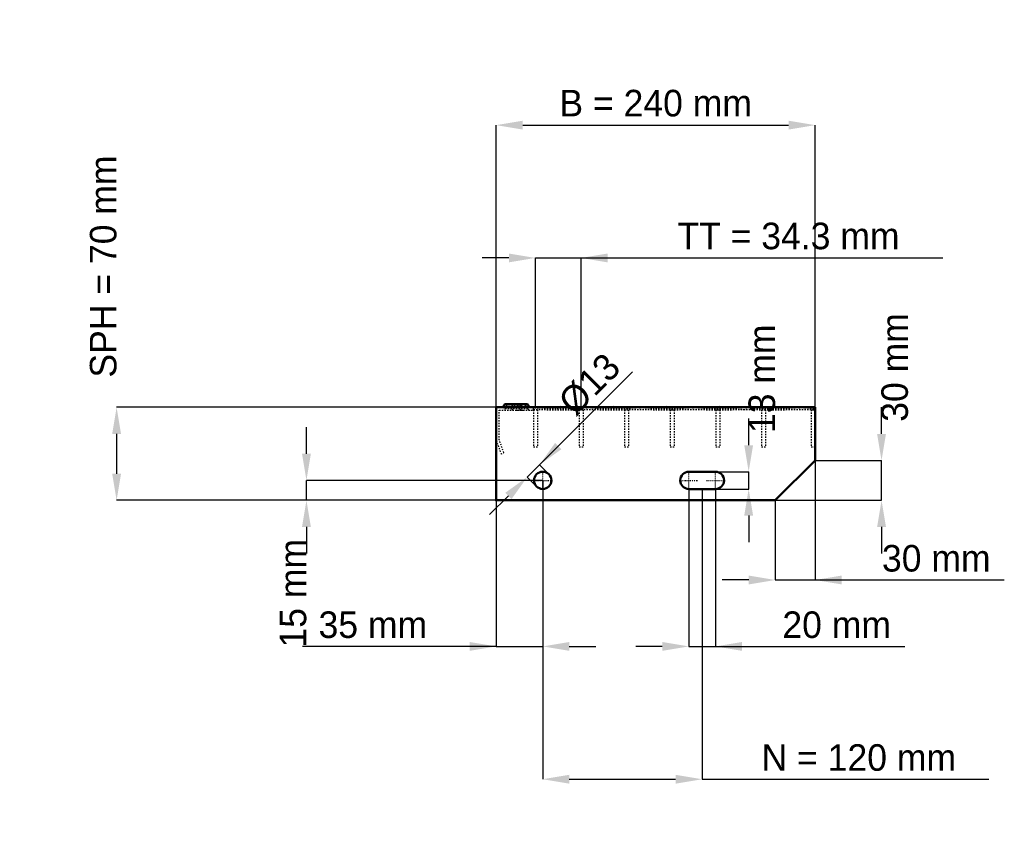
# Model space of a CAD drawing. Header units: millimetres. Extents: x -359 to 382, y -257 to 362.
import ezdxf

# ---------------------------------------------------------------- set-up
doc = ezdxf.new("R2010")
doc.units = ezdxf.units.MM
doc.linetypes.add('Center', pattern=[1.5, 0.45, -0.5, 0.05, -0.5])
doc.linetypes.add('Dashed', pattern=[2, 1, -1])
for name, color, linetype, lineweight in [('2d ConnectionPoints', 7, 'Continuous', 50), ('AM_0', 7, 'Continuous', 50), ('AM_5', 3, 'Continuous', 25), ('AM_7', 7, 'Center', 25), ('AM_9', 6, 'Dashed', 25)]:
    doc.layers.add(name, color=color, linetype=linetype, lineweight=lineweight)
doc.dimstyles.new('ISO-25', dxfattribs={"dimtxt": 2.5, "dimasz": 2.5, "dimexe": 1.25, "dimexo": 0.625, "dimtad": 1, "dimtxsty": 'Standard', "dimcen": 2.5, "dimadec": 0, "dimazin": 0, "dimtfac": 1, "dimtmove": 0, "dimatfit": 3, "dimfxl": 1, "dimarcsym": 0})

# ---------------------------------------------------------------- blocks, each defined once
blk = doc.blocks.new('1_f0zci0f0vwoh8kgcfe1ut08qh________0_in_L10002314SP33034383350_0')
at = {"layer": 'AM_0'}
for p, q in [((28, 70), (48, 70.33)), ((48, 70.33), (68, 70)), ((48, 70.33), (48, 70)), ((68, 70), (88, 70.33)), ((88, 70.33), (108, 70)), ((88, 70.33), (88, 70)), ((108, 70), (128, 70.33)), ((128, 70.33), (148, 70)), ((128, 70.33), (128, 70)), ((148, 70), (168, 70.33)), ((168, 70.33), (188, 70)), ((168, 70.33), (168, 70)), ((188, 70), (208, 70.33)), ((208, 70.33), (228, 70)), ((208, 70.33), (208, 70)), ((228, 70), (240, 70.2)), ((240, 70.01), (240, 70.2))]:
    blk.add_line(p, q, dxfattribs=at)
at = {"layer": 'AM_9'}
for p, q in [((28, 70), (68, 68.4)), ((28, 68.4), (68, 70)), ((28, 68.4), (48, 68.07)), ((48, 70), (48, 68.07)), ((48, 68.07), (68, 68.4)), ((68, 70), (108, 68.4)), ((68, 70), (68, 68.4)), ((68, 68.4), (108, 70)), ((68, 68.4), (88, 68.07)), ((88, 70), (88, 68.07)), ((88, 68.07), (108, 68.4)), ((108, 70), (148, 68.4)), ((108, 68.4), (148, 70)), ((108, 70), (108, 68.4)), ((108, 68.4), (128, 68.07)), ((128, 70), (128, 68.07)), ((128, 68.07), (148, 68.4)), ((148, 70), (188, 68.4)), ((148, 68.4), (188, 70)), ((148, 70), (148, 68.4)), ((148, 68.4), (168, 68.07)), ((168, 70), (168, 68.07)), ((168, 68.07), (188, 68.4)), ((188, 70), (228, 68.4)), ((188, 70), (188, 68.4)), ((188, 68.4), (228, 70)), ((188, 68.4), (208, 68.07)), ((208, 70), (208, 68.07)), ((208, 68.07), (228, 68.4)), ((228, 70), (240, 69.52)), ((228, 70), (228, 68.4)), ((228, 68.4), (240, 68.88)), ((228, 68.4), (240, 68.2))]:
    blk.add_line(p, q, dxfattribs=at)
blk = doc.blocks.new('2_L1000350381323FRONT_0_in_L10002314SP33034383350_0')
at = {"layer": 'AM_0'}
for p, q in [((6.43, 72.46), (5.01, 70)), ((6.43, 72.46), (23.57, 72.46)), ((18.99, 70), (17.57, 72.46)), ((24.99, 70), (23.57, 72.46))]:
    blk.add_line(p, q, dxfattribs=at)
at = {"layer": 'AM_7'}
for p, q in [((12, 73), (12, 67.5)), ((18, 73), (18, 67.5))]:
    blk.add_line(p, q, dxfattribs=at)
at = {"layer": 'AM_9'}
for p, q in [((2.25, 45.4), (2.25, 67.75)), ((2.25, 67.75), (28, 67.75)), ((7.89, 71.62), (6.3, 68.87)), ((23.7, 68.87), (6.3, 68.87)), ((6.43, 72.46), (7.89, 71.62)), ((22.11, 71.62), (7.89, 71.62)), ((12.43, 72.46), (11.01, 70)), ((13.89, 71.62), (12.3, 68.87)), ((12.43, 72.46), (13.89, 71.62)), ((16.11, 71.62), (17.57, 72.46)), ((17.7, 68.87), (16.11, 71.62)), ((19.28, 67.81), (21.08, 67.75)), ((22.11, 71.62), (23.57, 72.46)), ((23.7, 68.87), (22.11, 71.62)), ((28, 67.75), (28, 70)), ((0, 45), (3.64, 35)), ((5.75, 35.77), (2.25, 45.4)), ((3.64, 35), (5.75, 35.77))]:
    blk.add_line(p, q, dxfattribs=at)
blk.add_lwpolyline([(14.92, 67.75), (16.46, 67.8), (18, 67.84), (19.28, 67.81)], dxfattribs=at)
for centre, start, end in [((4.35, 70), 270, 330), ((10.35, 70), 270, 330), ((19.65, 70), 210, 270), ((25.65, 70), 210, 270)]:
    blk.add_arc(centre, 2.25, start, end, dxfattribs=at)
blk = doc.blocks.new('3_L100003038133HORIZONTAL1_0_in_L10002314SP33034383350_0')
at = {"layer": 'AM_9'}
for p, q in [((237, 70), (237, 40)), ((237, 68.0685), (240, 68.0685)), ((240, 40), (237, 40))]:
    blk.add_line(p, q, dxfattribs=at)
blk = doc.blocks.new('4_L100003038133HORIZONTAL2_0_in_L10002314SP33034383350_0')
at = {"layer": 'AM_9'}
for p, q in [((199.65, 70), (199.65, 40)), ((199.65, 68.0685), (202.65, 68.0685)), ((202.65, 70), (202.65, 40)), ((202.65, 40), (199.65, 40))]:
    blk.add_line(p, q, dxfattribs=at)
blk = doc.blocks.new('5_L100003038133HORIZONTAL3_0_in_L10002314SP33034383350_0')
at = {"layer": 'AM_9'}
for p, q in [((165.32, 70), (165.32, 40)), ((165.32, 68.0685), (168.32, 68.0685)), ((168.32, 70), (168.32, 40)), ((168.32, 40), (165.32, 40))]:
    blk.add_line(p, q, dxfattribs=at)
blk = doc.blocks.new('6_L100003038133HORIZONTAL4_0_in_L10002314SP33034383350_0')
at = {"layer": 'AM_9'}
for p, q in [((130.99, 70), (130.99, 40)), ((130.99, 68.0685), (133.99, 68.0685)), ((133.99, 70), (133.99, 40)), ((133.99, 40), (130.99, 40))]:
    blk.add_line(p, q, dxfattribs=at)
blk = doc.blocks.new('7_L100003038133HORIZONTAL5_0_in_L10002314SP33034383350_0')
at = {"layer": 'AM_9'}
for p, q in [((96.66, 70), (96.66, 40)), ((96.66, 68.0685), (99.66, 68.0685)), ((99.66, 70), (99.66, 40)), ((99.66, 40), (96.66, 40))]:
    blk.add_line(p, q, dxfattribs=at)
blk = doc.blocks.new('8_L100003038133HORIZONTAL6_0_in_L10002314SP33034383350_0')
at = {"layer": 'AM_9'}
for p, q in [((62.33, 70), (62.33, 40)), ((62.33, 68.0685), (65.33, 68.0685)), ((65.33, 70), (65.33, 40)), ((65.33, 40), (62.33, 40))]:
    blk.add_line(p, q, dxfattribs=at)
blk = doc.blocks.new('9_L100003038133HORIZONTAL7_0_in_L10002314SP33034383350_0')
at = {"layer": 'AM_9'}
for p, q in [((28, 70), (28, 40)), ((28, 68.0685), (31, 68.0685)), ((31, 70), (31, 40)), ((31, 40), (28, 40))]:
    blk.add_line(p, q, dxfattribs=at)
blk = doc.blocks.new('10_L2401000350334332703LEFT_0_in_L10002314SP33034383350_0')
at = {"layer": 'AM_0'}
for p, q in [((240, 70), (0, 70)), ((0, 70), (0, 0)), ((240, 30), (240, 70)), ((210, 0), (240, 30)), ((165, 21.5), (145, 21.5)), ((145, 8.5), (165, 8.5)), ((0, 0), (210, 0))]:
    blk.add_line(p, q, dxfattribs=at)
blk.add_circle((35, 15), 6.5, dxfattribs=at)
for centre, start, end in [((145, 15), 90, 270), ((165, 15), 270, 90)]:
    blk.add_arc(centre, 6.5, start, end, dxfattribs=at)
at = {"layer": 'AM_7'}
for p, q in [((28.175, 15), (41.825, 15)), ((35, 8.175), (35, 21.825)), ((138.175, 15), (151.825, 15)), ((145, 8.175), (145, 21.825)), ((158.175, 15), (171.825, 15)), ((165, 8.175), (165, 21.825))]:
    blk.add_line(p, q, dxfattribs=at)
blk = doc.blocks.new('*D11')
at = {"layer": 'AM_5', "color": 0, "lineweight": -2}
for p, q in [((0, 70), (0, 282.46)), ((20, 282.46), (220, 282.46)), ((240, 70), (240, 282.46))]:
    blk.add_line(p, q, dxfattribs=at)
at = {"layer": 'AM_5', "color": 0}
for points in [[(20, 285.79), (20, 279.13), (0, 282.46)], [(220, 279.13), (220, 285.79), (240, 282.46)]]:
    blk.add_solid(points, dxfattribs=at)
at = {"layer": 'Defpoints', "color": 0}
for p in [(240, 282.46), (0, 70), (240, 70)]:
    blk.add_point(p, dxfattribs=at)
at = {"layer": 'AM_5', "color": 0, "insert": (120, 298.89), "char_height": 20, "attachment_point": 5}
blk.add_mtext('B = 240 mm', dxfattribs=at)
blk = doc.blocks.new('*D12')
at = {"layer": 'AM_5', "color": 0, "lineweight": -2}
for p, q in [((9.5, 182.46), (-10.5, 182.46)), ((29.5, 70), (29.5, 182.46)), ((29.5, 182.46), (63.83, 182.46)), ((63.83, 70), (63.83, 182.46)), ((63.83, 182.46), (336.06, 182.46)), ((83.83, 182.46), (103.83, 182.46))]:
    blk.add_line(p, q, dxfattribs=at)
at = {"layer": 'AM_5', "color": 0}
for points in [[(9.5, 179.13), (9.5, 185.79), (29.5, 182.46)], [(83.83, 185.79), (83.83, 179.13), (63.83, 182.46)]]:
    blk.add_solid(points, dxfattribs=at)
at = {"layer": 'Defpoints', "color": 0}
for p in [(63.83, 182.46), (29.5, 70), (63.83, 70)]:
    blk.add_point(p, dxfattribs=at)
at = {"layer": 'AM_5', "color": 0, "insert": (219.95, 198.89), "char_height": 20, "attachment_point": 5}
blk.add_mtext('TT = 34.3 mm', dxfattribs=at)
blk = doc.blocks.new('*D13')
at = {"layer": 'AM_5', "color": 0, "lineweight": -2}
for p, q in [((0, 70), (-285.71, 70)), ((-285.71, 50), (-285.71, 20)), ((0, 0), (-285.71, 0))]:
    blk.add_line(p, q, dxfattribs=at)
at = {"layer": 'AM_5', "color": 0}
for points in [[(-282.38, 50), (-289.05, 50), (-285.71, 70)], [(-289.05, 20), (-282.38, 20), (-285.71, 0)]]:
    blk.add_solid(points, dxfattribs=at)
at = {"layer": 'Defpoints', "color": 0}
for p in [(0, 70), (-285.71, 0), (0, 0)]:
    blk.add_point(p, dxfattribs=at)
at = {"layer": 'AM_5', "color": 0, "insert": (-295.71, 176), "char_height": 20, "attachment_point": 5, "rotation": 90}
blk.add_mtext('SPH = 70 mm', dxfattribs=at)
blk = doc.blocks.new('*D14')
at = {"layer": 'AM_5', "color": 0, "lineweight": -2}
for p, q in [((-142.86, 35), (-142.86, 55)), ((35, 15), (-142.86, 15)), ((-142.86, 0), (-142.86, 15)), ((0, 0), (-142.86, 0)), ((-142.86, -20), (-142.86, -40))]:
    blk.add_line(p, q, dxfattribs=at)
at = {"layer": 'AM_5', "color": 0}
for points in [[(-146.19, 35), (-139.52, 35), (-142.86, 15)], [(-139.52, -20), (-146.19, -20), (-142.86, 0)]]:
    blk.add_solid(points, dxfattribs=at)
at = {"layer": 'Defpoints', "color": 0}
for p in [(-142.86, 15), (35, 15), (0, 0)]:
    blk.add_point(p, dxfattribs=at)
at = {"layer": 'AM_5', "color": 0, "insert": (-152.86, -70), "char_height": 20, "attachment_point": 5, "rotation": 90}
blk.add_mtext('15 mm', dxfattribs=at)
blk = doc.blocks.new('*D15')
at = {"layer": 'AM_5', "color": 0, "lineweight": -2}
for p, q in [((35, 15), (35, -110)), ((0, 0), (0, -110)), ((0, -110), (-145.72, -110)), ((-20, -110), (-40, -110)), ((0, -110), (35, -110)), ((55, -110), (75, -110))]:
    blk.add_line(p, q, dxfattribs=at)
at = {"layer": 'AM_5', "color": 0}
for points in [[(-20, -113.33), (-20, -106.67), (0, -110)], [(55, -106.67), (55, -113.33), (35, -110)]]:
    blk.add_solid(points, dxfattribs=at)
at = {"layer": 'Defpoints', "color": 0}
for p in [(35, 15), (0, 0), (35, -110)]:
    blk.add_point(p, dxfattribs=at)
at = {"layer": 'AM_5', "color": 0, "insert": (-92.86, -93.79), "char_height": 20, "attachment_point": 5}
blk.add_mtext('35 mm', dxfattribs=at)
blk = doc.blocks.new('*D16')
at = {"layer": 'AM_5', "color": 0, "lineweight": -2}
for p, q in [((145, 8.5), (145, -110)), ((165, 8.5), (165, -110)), ((125, -110), (105, -110)), ((145, -110), (165, -110)), ((165, -110), (307.45, -110)), ((185, -110), (205, -110))]:
    blk.add_line(p, q, dxfattribs=at)
at = {"layer": 'AM_5', "color": 0}
for points in [[(125, -113.33), (125, -106.67), (145, -110)], [(185, -106.67), (185, -113.33), (165, -110)]]:
    blk.add_solid(points, dxfattribs=at)
at = {"layer": 'Defpoints', "color": 0}
for p in [(145, 8.5), (165, 8.5), (165, -110)]:
    blk.add_point(p, dxfattribs=at)
at = {"layer": 'AM_5', "color": 0, "insert": (256.23, -93.79), "char_height": 20, "attachment_point": 5}
blk.add_mtext('20 mm', dxfattribs=at)
blk = doc.blocks.new('*D17')
at = {"layer": 'AM_5', "color": 0, "lineweight": -2}
for p, q in [((190, 41.5), (190, 61.5)), ((165, 21.5), (190, 21.5)), ((190, 8.5), (190, 21.5)), ((165, 8.5), (190, 8.5)), ((190, -11.5), (190, -31.5))]:
    blk.add_line(p, q, dxfattribs=at)
at = {"layer": 'AM_5', "color": 0}
for points in [[(186.67, 41.5), (193.33, 41.5), (190, 21.5)], [(193.33, -11.5), (186.67, -11.5), (190, 8.5)]]:
    blk.add_solid(points, dxfattribs=at)
at = {"layer": 'Defpoints', "color": 0}
for p in [(165, 21.5), (190, 21.5), (165, 8.5)]:
    blk.add_point(p, dxfattribs=at)
at = {"layer": 'AM_5', "color": 0, "insert": (200, 91.5), "char_height": 20, "attachment_point": 5, "rotation": 90}
blk.add_mtext('13 mm', dxfattribs=at)
blk = doc.blocks.new('*D18')
at = {"layer": 'AM_5', "color": 0, "lineweight": -2}
for p, q in [((240, 30), (240, -60)), ((210, 0), (210, -60)), ((190, -60), (170, -60)), ((210, -60), (240, -60)), ((240, -60), (382.4, -60)), ((260, -60), (280, -60))]:
    blk.add_line(p, q, dxfattribs=at)
at = {"layer": 'AM_5', "color": 0}
for points in [[(190, -63.33), (190, -56.67), (210, -60)], [(260, -56.67), (260, -63.33), (240, -60)]]:
    blk.add_solid(points, dxfattribs=at)
at = {"layer": 'Defpoints', "color": 0}
for p in [(240, 30), (210, 0), (240, -60)]:
    blk.add_point(p, dxfattribs=at)
at = {"layer": 'AM_5', "color": 0, "insert": (331.2, -43.79), "char_height": 20, "attachment_point": 5}
blk.add_mtext('30 mm', dxfattribs=at)
blk = doc.blocks.new('*D19')
at = {"layer": 'AM_5', "color": 0, "lineweight": -2}
for p, q in [((290, 50), (290, 70)), ((240, 30), (290, 30)), ((290, 0), (290, 30)), ((210, 0), (290, 0)), ((290, -20), (290, -40))]:
    blk.add_line(p, q, dxfattribs=at)
at = {"layer": 'AM_5', "color": 0}
for points in [[(286.67, 50), (293.33, 50), (290, 30)], [(293.33, -20), (286.67, -20), (290, 0)]]:
    blk.add_solid(points, dxfattribs=at)
at = {"layer": 'Defpoints', "color": 0}
for p in [(240, 30), (290, 30), (210, 0)]:
    blk.add_point(p, dxfattribs=at)
at = {"layer": 'AM_5', "color": 0, "insert": (300, 100), "char_height": 20, "attachment_point": 5, "rotation": 90}
blk.add_mtext('30 mm', dxfattribs=at)
blk = doc.blocks.new('*D20')
at = {"layer": 'AM_5', "color": 0, "lineweight": -2}
for p, q in [((35, 15), (35, -210)), ((155, 8.5), (155, -210)), ((55, -210), (135, -210)), ((155, -210), (370.8, -210))]:
    blk.add_line(p, q, dxfattribs=at)
at = {"layer": 'AM_5', "color": 0}
for points in [[(55, -206.67), (55, -213.33), (35, -210)], [(135, -213.33), (135, -206.67), (155, -210)]]:
    blk.add_solid(points, dxfattribs=at)
at = {"layer": 'Defpoints', "color": 0}
for p in [(35, 15), (155, 8.5), (155, -210)]:
    blk.add_point(p, dxfattribs=at)
at = {"layer": 'AM_5', "color": 0, "insert": (272.9, -193.79), "char_height": 20, "attachment_point": 5}
blk.add_mtext('N = 120 mm', dxfattribs=at)
blk = doc.blocks.new('*D21')
at = {"layer": 'AM_5', "color": 0, "lineweight": -2}
for p, q in [((32.53, 26.67), (102.61, 96.75)), ((46.67, 40.81), (60.81, 54.95)), ((23.33, 17.47), (32.53, 26.67)), ((39.6, 19.6), (32.53, 26.67)), ((30.4, 10.4), (23.33, 17.47)), ((9.19, 3.33), (-4.95, -10.81))]:
    blk.add_line(p, q, dxfattribs=at)
at = {"layer": 'AM_5', "color": 0}
for points in [[(44.31, 43.17), (49.02, 38.45), (32.53, 26.67)], [(11.55, 0.98), (6.83, 5.69), (23.33, 17.47)]]:
    blk.add_solid(points, dxfattribs=at)
at = {"layer": 'Defpoints', "color": 0}
for p in [(32.53, 26.67), (39.6, 19.6), (30.4, 10.4)]:
    blk.add_point(p, dxfattribs=at)
at = {"layer": 'AM_5', "color": 0, "insert": (70.25, 87.32), "char_height": 20, "attachment_point": 5, "rotation": 45}
blk.add_mtext('Ø13', dxfattribs=at)

msp = doc.modelspace()

# ---------------------------------------------------------------- linework, layer by layer
at = {"layer": '2d ConnectionPoints'}
for p in [(0, 70), (0, 70), (0, 70), (0, 70), (0, 70), (0, 70), (28, 70), (29.5, 70), (29.5, 70), (63.83, 70), (63.83, 70), (98.16, 70), (98.16, 70), (132.49, 70), (132.49, 70), (166.82, 70), (166.82, 70), (201.15, 70), (201.15, 70), (238.5, 70), (0, 0), (0, 0)]:
    msp.add_point(p, dxfattribs=at)

# ---------------------------------------------------------------- block references
for name in ['2_L1000350381323FRONT_0_in_L10002314SP33034383350_0', '10_L2401000350334332703LEFT_0_in_L10002314SP33034383350_0', '1_f0zci0f0vwoh8kgcfe1ut08qh________0_in_L10002314SP33034383350_0', '9_L100003038133HORIZONTAL7_0_in_L10002314SP33034383350_0', '8_L100003038133HORIZONTAL6_0_in_L10002314SP33034383350_0', '7_L100003038133HORIZONTAL5_0_in_L10002314SP33034383350_0', '6_L100003038133HORIZONTAL4_0_in_L10002314SP33034383350_0', '5_L100003038133HORIZONTAL3_0_in_L10002314SP33034383350_0', '4_L100003038133HORIZONTAL2_0_in_L10002314SP33034383350_0', '3_L100003038133HORIZONTAL1_0_in_L10002314SP33034383350_0']:
    msp.add_blockref(name, (0, 0))

# ---------------------------------------------------------------- dimensions: what is measured, and where the dimension line sits
at = {"layer": 'AM_5'}
for base, p1, p2, text, picture, middle in [((240, 282.46), (0, 70), (240, 70), 'B = 240 mm', '*D11', (120, 282.46)), ((63.83, 182.46), (29.5, 70), (63.83, 70), 'TT = 34.3 mm', '*D12', (219.945, 182.46)), ((240, -60), (210, 0), (240, 30), '30 mm', '*D18', (331.2, -60)), ((35, -110), (0, 0), (35, 15), '35 mm', '*D15', (-92.861, -110)), ((155, -210), (35, 15), (155, 8.5), 'N = 120 mm', '*D20', (272.898, -210)), ((165, -110), (145, 8.5), (165, 8.5), '20 mm', '*D16', (256.227, -110))]:
    dim = msp.add_linear_dim(base=base, p1=p1, p2=p2, text=text, dimstyle='ISO-25', override={"dimtxt": 20, "dimasz": 20, "dimexe": 0, "dimexo": 0, "dimgap": 6}, dxfattribs=at)
    dim.commit()
    dim.dimension.update_dxf_attribs({"geometry": picture, "text_midpoint": middle, "dimtype": 160})
for base, p1, p2, text, picture, middle in [((-285.714, 0), (0, 70), (0, 0), 'SPH = 70 mm', '*D13', (-295.714, 176)), ((290, 30), (210, 0), (240, 30), '30 mm', '*D19', (300, 100)), ((190, 21.5), (165, 8.5), (165, 21.5), '13 mm', '*D17', (200, 91.5)), ((-142.857, 15), (0, 0), (35, 15), '15 mm', '*D14', (-152.857, -70))]:
    dim = msp.add_linear_dim(base=base, p1=p1, p2=p2, angle=90, text=text, dimstyle='ISO-25', override={"dimtxt": 20, "dimasz": 20, "dimexe": 0, "dimexo": 0, "dimgap": 6}, dxfattribs=at)
    dim.commit()
    dim.dimension.update_dxf_attribs({"geometry": picture, "text_midpoint": middle, "dimtype": 160, "text_rotation": 90})
dim = msp.add_linear_dim(base=(32.525, 26.667), p1=(30.404, 10.404), p2=(39.596, 19.596), angle=45, text='Ø13', dimstyle='ISO-25', override={"dimtxt": 20, "dimasz": 20, "dimexe": 0, "dimexo": 0, "dimgap": 6}, dxfattribs=at)
dim.commit()
dim.dimension.update_dxf_attribs({"geometry": '*D21', "text_midpoint": (81.711, 75.853), "dimtype": 161})

doc.saveas('drawing.dxf')
